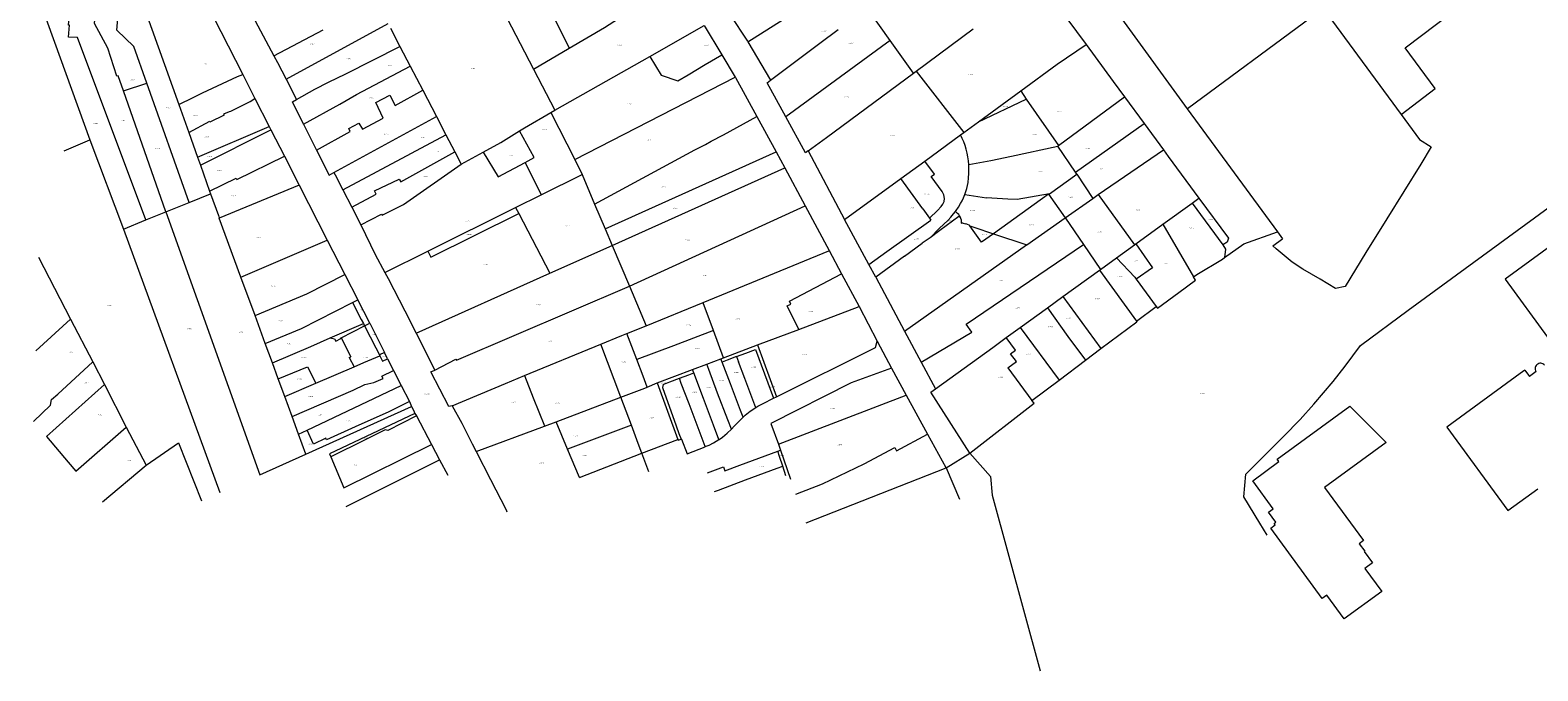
# Model space of a CAD drawing. Header units: metres. Extents: x 157502 to 161309, y 403445 to 406837.
# Tile 1 of 15: x 157952 to 158485, y 403586 to 403813. Entities that reach past the tile are written whole.
import ezdxf
from ezdxf.enums import TextEntityAlignment as Align
from ezdxf.lldxf.tags import DXFTag

# ---------------------------------------------------------------- set-up
doc = ezdxf.new("R2010")
doc.units = ezdxf.units.M
doc.layers.get('0').update_dxf_attribs({"color": 151})
doc.layers.add('B-WE-KG-GRENS_PERCEEL-G', color=150, linetype='KG-PERCEEL-SO', lineweight=18)
doc.layers.add('B-WE-KG-GRENS_PERCEEL-S', color=150, linetype='Continuous', lineweight=25)
doc.styles.add('NLCS-ISO', font='NLCS-ISO.TTF')
doc.styles.get("Standard").update_dxf_attribs({"font": 'iv-font.shx'})
tags = doc.linetypes.add('KG-PERCEEL-SO', pattern='A,5.5,-2,["P",Standard,S=1.8,R=0,X=-0.5,Y=-0.9],-2,5.5,-2,[5,NLCS.SHX,S=0.75,R=0,X=0,Y=0],-2', length=19).pattern_tags.tags
tags[6] = DXFTag(74, 10)

# ---------------------------------------------------------------- blocks, each defined once
blk = doc.blocks.new('SKG-PERCEELNUMMER-SO')
at = {"style": 'NLCS-ISO', "oblique": 10, "flags": 1}
for tag, p in [('GEMEENTECODE', (0, 2.6)), ('PERCEELGROOTTE', (0, -2.4))]:
    blk.add_attdef(tag, text='', height=1.8, dxfattribs=at).set_placement(p, align=Align.MIDDLE_CENTER)
at = {"style": 'NLCS-ISO', "oblique": 10}
blk.add_attdef('SECTIE', text='', height=1.8, dxfattribs=at).set_placement((-0.5, 0), align=Align.MIDDLE_RIGHT)
blk.add_attdef('PERCEELNUMMER', text='', height=1.8, dxfattribs=at).set_placement((0.5, 0), align=Align.MIDDLE_LEFT)

msp = doc.modelspace()

# ---------------------------------------------------------------- linework, layer by layer
at = {"layer": 'B-WE-KG-GRENS_PERCEEL-G', "ltscale": 0.2, "flags": 128}
for points in [[(158436.729, 403782.827), (158448.856, 403792.025), (158438.215, 403806.428), (158497.489, 403851.427)], [(157951.52, 403830.981), (157955.63, 403820.78), (157972.603, 403773.864)], [(157992.427, 403745.46), (157968.292, 403810.051), (157965.092, 403810.255), (157965.491, 403814.452), (157965.091, 403814.453), (157965.29, 403817.151), (157963.39, 403817.453), (157964.399, 403830.049)], [(158142.341, 403806.275), (158154.803, 403813.602), (158180.245, 403830.202)], [(158308.534, 403830.269), (158325.243, 403807.552)], [(157992.79, 403793.945), (157988.19, 403806.926), (157982.189, 403812.731), (157983.5, 403827.938)], [(157989.501, 403827.273), (158004.12, 403786.331)], [(157984.527, 403791.171), (157982.646, 403796.521), (157982.153, 403796.348), (157979.039, 403806.31), (157974.276, 403815.035), (157974.784, 403820.017)], [(158027.359, 403823.115), (158037.802, 403803.591)], [(158118.653, 403820.018), (158129.684, 403798.833)], [(158205.567, 403808.555), (158218.03, 403816.47), (158222.23, 403819.17), (158230.111, 403824.302)], [(158255.938, 403808.984), (158247.765, 403820.511)], [(158404.921, 403817.226), (158409.156, 403820.317), (158436.729, 403782.827)], [(158016.322, 403817.412), (158016.435, 403817.223), (158026.738, 403797.002)], [(158042.085, 403795.332), (158078.184, 403815.081)], [(158136.989, 403817.018), (158142.341, 403806.275)], [(158170.819, 403803.398), (158190.074, 403814.343)], [(158190.074, 403814.343), (158196.35, 403803.941)], [(158199.166, 403818.172), (158205.425, 403808.793), (158205.567, 403808.555)], [(158337.07, 403817.757), (158337.793, 403816.771), (158361.075, 403784.854)], [(158361.141, 403784.91), (158404.921, 403817.226)], [(158037.802, 403803.591), (158055.219, 403812.77)], [(158079.049, 403813.413), (158082.405, 403806.94)], [(158213.614, 403794.996), (158231.002, 403808.044), (158237.561, 403812.966)], [(158255.938, 403808.984), (158218.93, 403781.989)], [(158264.122, 403797.442), (158255.938, 403808.984)], [(158265.092, 403798.159), (158285.336, 403813.122)], [(158037.802, 403803.591), (158039.06, 403801.24), (158042.085, 403795.332)], [(158045.806, 403788.091), (158052.324, 403791.74), (158057.14, 403794.21), (158063.258, 403797.234), (158082.405, 403806.94)], [(158082.405, 403806.94), (158086.069, 403799.873)], [(158129.684, 403798.833), (158142.341, 403806.275)], [(158137.256, 403784.319), (158170.819, 403803.398)], [(158170.819, 403803.398), (158174.859, 403796.687), (158180.794, 403794.774), (158184.461, 403796.914), (158190.41, 403800.5), (158196.35, 403803.941)], [(158196.35, 403803.941), (158201.094, 403796.079)], [(158205.567, 403808.555), (158213.614, 403794.996)], [(158302.11, 403791.141), (158315.01, 403800.607), (158325.243, 403807.552)], [(158325.243, 403807.552), (158334.818, 403794.534), (158338.873, 403789.021)], [(158048.278, 403779.407), (158061.096, 403786.489), (158067.062, 403789.88), (158086.069, 403799.873)], [(158086.069, 403799.873), (158090.455, 403791.415)], [(158129.684, 403798.833), (158137.256, 403784.319)], [(158264.122, 403797.442), (158265.092, 403798.159)], [(158265.092, 403798.159), (158281.992, 403776.451)], [(157984.527, 403791.171), (157992.79, 403793.945)], [(158007.774, 403751.656), (157992.79, 403793.945)], [(158004.12, 403786.331), (158009.201, 403788.813), (158012.5, 403790.507), (158024.9, 403796.32), (158026.738, 403797.002)], [(158026.738, 403797.002), (158031.065, 403788.522)], [(158042.085, 403795.332), (158045.806, 403788.091)], [(158144.357, 403766.892), (158201.094, 403796.079)], [(158201.094, 403796.079), (158201.215, 403795.879), (158208.718, 403782.133)], [(158218.93, 403781.989), (158212.344, 403794.043), (158213.614, 403794.996)], [(158226.905, 403769.933), (158233.335, 403774.686), (158264.122, 403797.442)], [(157999.585, 403748.35), (157984.527, 403791.171)], [(158022.059, 403783.844), (158022.517, 403784.042), (158029.37, 403787.46), (158031.065, 403788.522)], [(158031.065, 403788.522), (158036.17, 403778.517)], [(158048.278, 403779.407), (158044.347, 403787.274), (158045.806, 403788.091)], [(158052.898, 403770.16), (158064.845, 403776.742), (158064.256, 403777.847), (158067.897, 403779.684), (158069.094, 403777.57), (158076.507, 403781.523), (158073.921, 403787.06), (158078.786, 403789.654), (158080.765, 403785.944), (158090.455, 403791.415)], [(158090.455, 403791.415), (158095.293, 403782.084)], [(158287.183, 403780.241), (158302.11, 403791.141)], [(158287.183, 403780.241), (158304.098, 403788.262)], [(158302.11, 403791.141), (158304.098, 403788.262)], [(158304.098, 403788.262), (158315.478, 403771.781)], [(158315.478, 403771.781), (158338.873, 403789.021)], [(158338.873, 403789.021), (158345.781, 403779.628)], [(158004.12, 403786.331), (158007.666, 403776.401)], [(158007.666, 403776.401), (158015.074, 403780.395), (158015.189, 403780.164), (158020.25, 403782.67), (158020.089, 403782.995), (158022.059, 403783.844)], [(158059.01, 403762.239), (158095.293, 403782.084)], [(158095.293, 403782.084), (158098.628, 403775.652)], [(158124.765, 403777.014), (158126.545, 403778.102), (158135.849, 403783.502)], [(158135.849, 403783.502), (158137.256, 403784.319)], [(158135.849, 403783.502), (158144.357, 403766.892)], [(158151.315, 403751.061), (158186.826, 403770.245), (158190.607, 403772.203), (158192.53, 403773.31), (158196.96, 403775.64), (158208.718, 403782.133)], [(158208.718, 403782.133), (158215.554, 403769.608)], [(158226.905, 403769.933), (158225.916, 403769.202), (158218.93, 403781.989)], [(158361.075, 403784.854), (158361.141, 403784.91)], [(158361.075, 403784.854), (158392.972, 403741.256)], [(158436.729, 403782.827), (158443.247, 403773.965)], [(158010.777, 403767.688), (158036.17, 403778.517)], [(158011.781, 403764.876), (158036.739, 403777.401)], [(158036.17, 403778.517), (158036.739, 403777.401)], [(158036.739, 403777.401), (158041.53, 403768.012)], [(158048.278, 403779.407), (158052.898, 403770.16)], [(158111.854, 403769.528), (158118.07, 403772.924), (158124.765, 403777.014)], [(158129.9, 403767.61), (158124.765, 403777.014)], [(158281.992, 403776.451), (158287.183, 403780.241)], [(158321.522, 403762.41), (158345.781, 403779.628)], [(158345.781, 403779.628), (158352.666, 403770.267)], [(158422.344, 403700.957), (158439.28, 403713.5), (158530.51, 403780.25)], [(157963.608, 403769.941), (157972.603, 403773.864)], [(157972.603, 403773.864), (157984.511, 403742.264)], [(158007.666, 403776.401), (158010.777, 403767.688)], [(158062.213, 403756.14), (158098.628, 403775.652)], [(158098.628, 403775.652), (158101.799, 403769.536)], [(158268.15, 403766.343), (158280.848, 403775.616)], [(158280.848, 403775.616), (158281.992, 403776.451)], [(158283.8, 403765.07), (158283.654, 403766.439), (158283.442, 403767.8), (158283.166, 403769.149), (158282.827, 403770.484), (158282.424, 403771.801), (158281.959, 403773.097), (158281.434, 403774.37), (158280.848, 403775.616)], [(158298.902, 403768.037), (158315.277, 403771.583)], [(158315.277, 403771.583), (158315.249, 403771.625), (158315.478, 403771.781)], [(158321.522, 403762.41), (158315.277, 403771.583)], [(158447.434, 403771.388), (158443.686, 403765.275), (158437.682, 403755.566), (158431.677, 403745.855), (158424.291, 403733.891), (158416.905, 403721.927), (158413.586, 403721.176), (158408.058, 403724.471), (158401.979, 403728.096), (158398.195, 403730.566), (158392.492, 403735.215), (158391.361, 403736.262), (158394.803, 403738.754)], [(158443.247, 403773.965), (158447.434, 403771.388)], [(158010.777, 403767.688), (158011.781, 403764.876)], [(158015.056, 403755.703), (158024.385, 403760.297), (158024.623, 403759.816), (158041.53, 403768.012)], [(158041.53, 403768.012), (158046.637, 403757.997)], [(158052.898, 403770.16), (158057.319, 403761.313), (158059.01, 403762.239)], [(158065.358, 403750.012), (158073.936, 403754.555), (158073.42, 403755.748), (158082.081, 403759.88), (158082.694, 403758.988), (158101.799, 403769.536)], [(158101.799, 403769.536), (158104.019, 403765.254)], [(158104.019, 403765.254), (158111.854, 403769.528)], [(158111.854, 403769.528), (158117.181, 403760.698), (158126.718, 403765.866)], [(158126.718, 403765.866), (158129.9, 403767.61)], [(158144.357, 403766.892), (158146.871, 403761.544)], [(158155.026, 403742.305), (158215.554, 403769.608)], [(158215.554, 403769.608), (158218.64, 403763.954)], [(158226.905, 403769.933), (158239.774, 403745.623)], [(158259.65, 403760.136), (158268.15, 403766.343)], [(158271.605, 403761.653), (158268.15, 403766.343)], [(158283.8, 403765.07), (158291.543, 403766.575)], [(158291.543, 403766.575), (158298.902, 403768.037)], [(158329.501, 403754.437), (158352.666, 403770.267)], [(158352.666, 403770.267), (158354.362, 403767.96)], [(158354.362, 403767.96), (158365.197, 403753.187)], [(158011.781, 403764.876), (158015.056, 403755.703)], [(158059.01, 403762.239), (158059.5, 403761.42), (158062.213, 403756.14)], [(158068.602, 403743.685), (158075.932, 403747.479), (158076.137, 403747.182), (158083.7, 403750.997), (158104.019, 403765.254)], [(158126.718, 403765.866), (158132.374, 403754.352)], [(158132.374, 403754.352), (158146.871, 403761.544)], [(158146.871, 403761.544), (158151.315, 403751.061)], [(158157.498, 403736.474), (158218.64, 403763.954)], [(158218.64, 403763.954), (158225.876, 403750.425)], [(158270.481, 403760.846), (158271.605, 403761.653)], [(158274.368, 403755.533), (158270.481, 403760.846)], [(158283.511, 403758.771), (158283.664, 403760.341), (158283.763, 403761.916), (158283.808, 403763.492), (158283.8, 403765.07)], [(158312.265, 403754.765), (158321.995, 403761.715)], [(158321.995, 403761.715), (158321.522, 403762.41)], [(158321.995, 403761.715), (158327.62, 403753.122)], [(158015.056, 403755.703), (158015.402, 403754.736)], [(158046.733, 403757.809), (158018.47, 403746.144)], [(158046.637, 403757.997), (158046.733, 403757.809)], [(158046.733, 403757.809), (158056.694, 403738.323)], [(158062.213, 403756.14), (158065.358, 403750.012)], [(158239.774, 403745.623), (158259.65, 403760.136)], [(158267.43, 403749.356), (158259.65, 403760.136)], [(158274.928, 403754.321), (158274.368, 403755.533)], [(158282.382, 403754.455), (158282.75, 403755.51), (158283.061, 403756.583), (158283.315, 403757.671), (158283.511, 403758.771)], [(157999.585, 403748.35), (158007.774, 403751.656)], [(158007.774, 403751.656), (158015.402, 403754.736)], [(158015.402, 403754.736), (158018.133, 403747.087), (158018.47, 403746.144)], [(158065.358, 403750.012), (158068.602, 403743.685)], [(158123.338, 403749.869), (158132.374, 403754.352)], [(158151.315, 403751.061), (158155.026, 403742.305)], [(158163.608, 403722.06), (158225.876, 403750.425)], [(158225.876, 403750.425), (158234.335, 403734.606)], [(158272.707, 403748.803), (158273.985, 403750.253)], [(158273.985, 403750.253), (158274.577, 403751.078)], [(158274.577, 403751.078), (158274.974, 403752.003)], [(158275.132, 403753.015), (158274.928, 403754.321)], [(158274.974, 403752.003), (158275.132, 403753.015)], [(158279.022, 403748.516), (158279.231, 403748.79), (158280.067, 403750.004), (158280.846, 403751.255)], [(158280.846, 403751.255), (158281.418, 403752.292), (158281.93, 403753.36), (158282.382, 403754.455)], [(158282.382, 403754.455), (158290.058, 403753.298)], [(158297.543, 403752.854), (158290.058, 403753.298)], [(158311.957, 403754.545), (158292.44, 403740.607)], [(158300.818, 403752.655), (158297.543, 403752.854)], [(158312.265, 403754.765), (158300.818, 403752.655)], [(158311.957, 403754.545), (158312.265, 403754.765)], [(158311.957, 403754.545), (158317.814, 403746.207)], [(158317.866, 403746.244), (158327.62, 403753.122)], [(158327.62, 403753.122), (158329.501, 403754.437)], [(158329.501, 403754.437), (158342.399, 403736.668)], [(158352.433, 403743.939), (158362.779, 403751.435)], [(158362.779, 403751.435), (158365.197, 403753.187)], [(158362.779, 403751.435), (158373.658, 403736.708)], [(158365.197, 403753.187), (158375.62, 403738.96), (158375.173, 403737.601), (158373.658, 403736.708)], [(157984.511, 403742.264), (157992.427, 403745.46)], [(157992.427, 403745.46), (157999.585, 403748.35)], [(157999.585, 403748.35), (158032.811, 403655.258)], [(158026.14, 403725.202), (158018.47, 403746.144)], [(158092.26, 403734.451), (158123.338, 403749.869)], [(158092.26, 403734.451), (158093.361, 403732.326), (158124.437, 403747.762)], [(158123.338, 403749.869), (158124.437, 403747.762)], [(158124.437, 403747.762), (158135.476, 403726.591)], [(158248.34, 403729.684), (158239.774, 403745.623)], [(158254.749, 403734.341), (158270.316, 403745.421)], [(158267.43, 403749.356), (158269.85, 403746.056)], [(158269.85, 403746.056), (158272.707, 403748.803)], [(158269.85, 403746.056), (158270.316, 403745.421)], [(158270.018, 403739.111), (158273.316, 403742.428), (158276.392, 403745.405)], [(158277.946, 403745.011), (158273.472, 403741.684), (158270.018, 403739.111)], [(158276.392, 403745.405), (158277.391, 403746.488), (158278.338, 403747.618), (158279.022, 403748.516)], [(158280.821, 403746.32), (158280.197, 403746.685), (158277.946, 403745.011)], [(158279.792, 403747.808), (158279.022, 403748.516)], [(158280.821, 403746.32), (158280.764, 403746.464), (158280.497, 403746.951), (158280.171, 403747.401), (158279.792, 403747.808)], [(158281.186, 403744.347), (158281.182, 403744.858), (158281.11, 403745.409), (158280.97, 403745.947), (158280.821, 403746.32)], [(158304.335, 403736.702), (158317.814, 403746.207)], [(158317.814, 403746.207), (158317.866, 403746.244)], [(158317.866, 403746.244), (158317.961, 403746.102), (158324.286, 403736.797)], [(157984.511, 403742.264), (158018.674, 403648.9)], [(158068.602, 403743.685), (158073.61, 403733.29), (158077.063, 403726.911)], [(158155.026, 403742.305), (158157.498, 403736.474)], [(158281.186, 403744.347), (158281.231, 403744.346)], [(158281.78, 403744.331), (158281.231, 403744.346)], [(158281.78, 403744.331), (158282.725, 403744.104)], [(158283.032, 403744.002), (158282.725, 403744.104)], [(158284.105, 403743.514), (158283.032, 403744.002)], [(158284.16, 403743.436), (158284.105, 403743.514)], [(158292.44, 403740.607), (158288.26, 403737.621), (158284.16, 403743.436)], [(158284.16, 403743.436), (158285.518, 403742.957)], [(158285.518, 403742.957), (158292.44, 403740.607)], [(158292.44, 403740.607), (158304.335, 403736.702)], [(158342.864, 403737.005), (158352.433, 403743.939)], [(158352.433, 403743.939), (158363.284, 403725.34)], [(158374.297, 403732.185), (158381.036, 403736.998), (158392.972, 403741.256)], [(158392.972, 403741.256), (158394.803, 403738.754)], [(158026.14, 403725.202), (158056.694, 403738.323)], [(158056.694, 403738.323), (158062.824, 403726.331)], [(158077.063, 403726.911), (158092.26, 403734.451)], [(158135.476, 403726.591), (158157.498, 403736.474)], [(158157.498, 403736.474), (158163.608, 403722.06)], [(158189.672, 403716.271), (158234.175, 403734.521), (158234.335, 403734.606)], [(158234.335, 403734.606), (158238.744, 403726.36)], [(158248.34, 403729.684), (158254.749, 403734.341)], [(158260.972, 403706.123), (158304.207, 403736.612)], [(158260.991, 403732.697), (158267.256, 403737.255)], [(158266.906, 403695.125), (158284.823, 403705.674), (158282.815, 403708.575), (158324.286, 403736.797)], [(158270.018, 403739.111), (158267.256, 403737.255)], [(158304.207, 403736.612), (158304.335, 403736.702)], [(158324.286, 403736.797), (158330.322, 403727.918)], [(158335.998, 403732.031), (158342.399, 403736.668)], [(158342.399, 403736.668), (158342.864, 403737.005)], [(158342.864, 403737.005), (158348.763, 403728.491), (158342.978, 403724.543)], [(158373.658, 403736.708), (158374.645, 403735.092), (158374.297, 403732.185)], [(158517.451, 403701.315), (158491.074, 403737.305), (158473.586, 403724.484), (158488.597, 403704.015)], [(157954.52, 403732.261), (157965.859, 403710.372)], [(158250.787, 403725.174), (158248.34, 403729.684)], [(158260.991, 403732.697), (158250.787, 403725.174)], [(158330.322, 403727.918), (158335.998, 403732.031)], [(158335.998, 403732.031), (158342.46, 403725.226), (158342.978, 403724.543)], [(158363.284, 403725.34), (158364.45, 403726.1), (158373.51, 403731.63), (158374.297, 403732.185)], [(158031.119, 403711.606), (158026.14, 403725.202)], [(158031.119, 403711.606), (158049.504, 403719.338), (158062.919, 403726.144)], [(158062.824, 403726.331), (158062.919, 403726.144)], [(158062.919, 403726.144), (158067.507, 403717.169)], [(158077.063, 403726.911), (158078.27, 403724.68), (158084.13, 403713.25), (158088.145, 403705.347)], [(158088.145, 403705.347), (158135.476, 403726.591)], [(158223.562, 403706.704), (158219.508, 403715.078), (158220.799, 403715.608), (158220.341, 403716.724), (158238.744, 403726.36)], [(158238.744, 403726.36), (158244.904, 403714.841)], [(158250.787, 403725.174), (158260.972, 403706.123)], [(158317.087, 403718.329), (158329.964, 403727.659)], [(158329.964, 403727.659), (158330.322, 403727.918)], [(158329.964, 403727.659), (158343.057, 403709.637)], [(158342.978, 403724.543), (158350.04, 403714.85)], [(158350.04, 403714.85), (158350.57, 403714.2), (158358.04, 403719.8), (158364.005, 403724.192), (158363.284, 403725.34)], [(158094.757, 403692.297), (158102.201, 403696.207), (158102.403, 403695.808), (158163.608, 403722.06)], [(158163.608, 403722.06), (158169.531, 403708.011)], [(158311.573, 403714.333), (158317.087, 403718.329)], [(158317.087, 403718.329), (158330.511, 403699.898)], [(158034.753, 403701.687), (158047.602, 403707.024), (158065.642, 403716.206)], [(158065.642, 403716.206), (158067.513, 403717.158)], [(158065.642, 403716.206), (158068.71, 403710.21), (158069.455, 403708.795)], [(158067.513, 403717.158), (158067.507, 403717.169)], [(158071.698, 403708.871), (158067.513, 403717.158)], [(158169.531, 403708.011), (158189.672, 403716.271)], [(158193.339, 403706.354), (158189.737, 403716.096), (158189.672, 403716.271)], [(158223.562, 403706.704), (158244.904, 403714.841)], [(158244.904, 403714.841), (158251.36, 403702.52)], [(158301.938, 403707.353), (158311.573, 403714.333)], [(158311.573, 403714.333), (158318.797, 403704.204), (158325.098, 403695.827)], [(158343.057, 403709.637), (158350.04, 403714.85)], [(157953.497, 403699.061), (157965.859, 403710.372)], [(157965.859, 403710.372), (157973.698, 403695.239)], [(158034.753, 403701.687), (158031.119, 403711.606)], [(158057.716, 403703.669), (158069.455, 403708.795)], [(158061.585, 403703.69), (158069.9, 403707.95)], [(158069.455, 403708.795), (158069.9, 403707.95)], [(158069.9, 403707.95), (158071.698, 403708.871)], [(158069.9, 403707.95), (158073.85, 403700.24), (158075.136, 403697.696)], [(158071.698, 403708.871), (158076.903, 403698.571)], [(158162.762, 403705.316), (158169.531, 403708.011)], [(158296.994, 403703.785), (158301.938, 403707.353)], [(158301.938, 403707.353), (158315.701, 403688.764)], [(158330.511, 403699.898), (158343.2, 403709.44)], [(158343.057, 403709.637), (158343.2, 403709.44)], [(158037.251, 403694.867), (158050.914, 403700.698), (158057.716, 403703.669)], [(158057.716, 403703.669), (158059.249, 403703.404), (158059.68, 403702.554), (158061.475, 403703.465), (158061.407, 403703.599), (158061.585, 403703.69)], [(158061.585, 403703.69), (158064.996, 403697.034)], [(158088.145, 403705.347), (158094.757, 403692.297)], [(158153.509, 403701.498), (158160.974, 403704.578), (158162.762, 403705.316)], [(158166.26, 403696.017), (158162.762, 403705.316)], [(158193.339, 403706.354), (158179.268, 403700.94), (158166.26, 403696.017)], [(158196.928, 403696.646), (158193.339, 403706.354)], [(158208.916, 403701.191), (158223.562, 403706.704)], [(158215.727, 403682.847), (158250.71, 403700.34), (158251.36, 403702.52)], [(158251.36, 403702.52), (158256.356, 403693.019)], [(158260.972, 403706.123), (158266.906, 403695.125)], [(158292.238, 403700.324), (158296.994, 403703.785)], [(158300.633, 403695.307), (158298.547, 403698.11), (158300.239, 403699.348), (158296.994, 403703.785)], [(158037.251, 403694.867), (158034.753, 403701.687)], [(158064.398, 403696.732), (158064.996, 403697.034)], [(158064.398, 403696.732), (158066.254, 403693.512)], [(158066.254, 403693.512), (158069.609, 403694.958), (158075.284, 403697.405)], [(158076.903, 403698.571), (158075.136, 403697.696)], [(158075.136, 403697.696), (158075.284, 403697.405)], [(158075.284, 403697.405), (158076.275, 403695.445), (158078.03, 403696.34)], [(158078.03, 403696.34), (158076.903, 403698.571)], [(158126.455, 403690.334), (158153.509, 403701.498)], [(158160.588, 403682.695), (158153.509, 403701.498)], [(158195.979, 403696.286), (158196.928, 403696.646)], [(158201.555, 403697.083), (158198.242, 403695.825), (158196.421, 403695.134)], [(158196.928, 403696.646), (158208.916, 403701.191)], [(158201.555, 403697.083), (158204.854, 403698.336), (158208.265, 403699.631)], [(158201.555, 403697.083), (158202.253, 403695.208)], [(158208.265, 403699.631), (158214.658, 403682.313)], [(158208.916, 403701.191), (158215.727, 403682.847)], [(158272.009, 403685.667), (158292.238, 403700.324)], [(158325.098, 403695.827), (158330.511, 403699.898)], [(158389.3, 403633.899), (158386.774, 403638.063), (158381.1, 403647.41), (158381.83, 403655.49), (158395.175, 403668.772), (158401.006, 403674.816), (158405.921, 403680.185), (158412.727, 403688.271), (158416.979, 403693.677), (158422.344, 403700.957)], [(157952.71, 403674.14), (157958.735, 403679.83), (157959.022, 403681.845), (157961.334, 403683.725), (157973.698, 403695.239)], [(157973.698, 403695.239), (157977.834, 403687.256)], [(158039.308, 403689.25), (158037.251, 403694.867)], [(158039.308, 403689.25), (158049.676, 403693.483), (158052.671, 403687.655)], [(158044.206, 403675.877), (158065.857, 403685.166), (158069.961, 403687.25), (158073.174, 403687.956), (158076.414, 403689.372), (158076.014, 403690.172), (158080.15, 403692.184)], [(158052.671, 403687.655), (158066.254, 403693.512)], [(158078.03, 403696.34), (158080.15, 403692.184)], [(158080.15, 403692.184), (158082.894, 403686.808)], [(158100.862, 403679.697), (158099.697, 403679.351), (158093.292, 403691.694), (158094.757, 403692.297)], [(158169.921, 403686.28), (158168.468, 403690.145), (158166.26, 403696.017)], [(158173.492, 403687.76), (158185.947, 403692.483)], [(158184.622, 403690.637), (158186.393, 403691.302)], [(158185.947, 403692.483), (158191.018, 403694.405)], [(158186.393, 403691.302), (158185.947, 403692.483)], [(158195.303, 403667.683), (158193.374, 403672.796), (158189.798, 403682.275), (158186.393, 403691.302)], [(158191.018, 403694.405), (158195.979, 403696.286)], [(158199.709, 403671.349), (158198.438, 403674.696), (158194.847, 403684.166), (158191.739, 403692.502), (158191.03, 403694.374), (158191.018, 403694.405)], [(158196.421, 403695.134), (158195.979, 403696.286)], [(158203.883, 403675.682), (158202.996, 403677.995), (158199.365, 403687.46), (158196.421, 403695.134)], [(158208.326, 403679.009), (158208.007, 403679.86), (158204.435, 403689.37), (158202.253, 403695.208)], [(158256.356, 403693.019), (158242.1, 403687.803), (158213.703, 403673.445), (158216.433, 403666.016)], [(158256.356, 403693.019), (158261.597, 403683.446)], [(158266.906, 403695.125), (158272.009, 403685.667)], [(158297.561, 403693.065), (158300.633, 403695.307)], [(158297.561, 403693.065), (158306.04, 403681.5)], [(158315.701, 403688.764), (158325.098, 403695.827)], [(158480.535, 403692.315), (158478.922, 403691.132)], [(158480.535, 403692.315), (158482.2, 403690.044)], [(158484.533, 403691.747), (158482.2, 403690.044)], [(158487.57, 403694.001), (158487.299, 403694.276), (158486.978, 403694.491), (158486.619, 403694.636), (158486.239, 403694.705), (158485.853, 403694.695), (158485.477, 403694.608), (158485.126, 403694.445), (158484.816, 403694.215), (158484.559, 403693.926), (158484.366, 403693.592), (158484.245, 403693.225), (158484.201, 403692.841), (158484.235, 403692.456), (158484.348, 403692.086), (158484.533, 403691.747)], [(157957.267, 403668.791), (157977.834, 403687.256)], [(157977.834, 403687.256), (157985.527, 403672.078)], [(158041.635, 403682.897), (158039.308, 403689.25)], [(158041.635, 403682.897), (158052.671, 403687.655)], [(158049.509, 403671.017), (158082.894, 403686.808)], [(158082.894, 403686.808), (158085.77, 403681.17)], [(158100.862, 403679.697), (158119.792, 403687.585), (158126.455, 403690.334)], [(158126.455, 403690.334), (158129.572, 403682.526), (158133.544, 403672.616), (158133.605, 403672.451)], [(158160.588, 403682.695), (158169.114, 403685.946), (158169.921, 403686.28)], [(158169.921, 403686.28), (158173.492, 403687.76)], [(158173.492, 403687.76), (158180.756, 403667.776)], [(158175.564, 403687.243), (158175.301, 403686.079), (158180.135, 403672.563), (158181.16, 403669.82), (158181.9, 403667.84)], [(158175.564, 403687.243), (158177.972, 403688.143), (158181.303, 403689.391)], [(158181.303, 403689.391), (158184.622, 403690.637)], [(158181.998, 403687.52), (158181.303, 403689.391)], [(158190.458, 403665.204), (158188.317, 403670.898), (158184.75, 403680.384), (158181.998, 403687.52)], [(158306.04, 403681.5), (158315.701, 403688.764)], [(158478.922, 403691.132), (158452.943, 403672.081), (158474.585, 403642.558), (158485.102, 403650.287)], [(158044.206, 403675.877), (158041.635, 403682.897)], [(158085.77, 403681.17), (158078.514, 403677.461), (158066.571, 403672.192), (158056.465, 403667.599), (158056.205, 403668.159), (158051.781, 403666.111), (158049.509, 403671.017)], [(158085.77, 403681.17), (158086.514, 403679.406)], [(158137.663, 403673.955), (158160.588, 403682.695)], [(158164.315, 403672.743), (158160.588, 403682.695)], [(158208.326, 403679.009), (158209.033, 403679.467), (158210.968, 403680.469), (158214.658, 403682.313)], [(158214.658, 403682.313), (158215.727, 403682.847)], [(158216.433, 403666.016), (158261.597, 403683.446)], [(158261.597, 403683.446), (158269.161, 403669.632)], [(158284.061, 403662.862), (158270.306, 403684.466), (158272.009, 403685.667)], [(158284.061, 403662.862), (158306.862, 403680.534), (158306.04, 403681.5)], [(158046.506, 403669.597), (158044.206, 403675.877)], [(158049.079, 403662.573), (158086.514, 403679.406)], [(158087.729, 403676.97), (158057.426, 403662.61), (158057.886, 403661.528)], [(158088.21, 403676.064), (158078.078, 403670.967), (158077.158, 403671.128), (158070.054, 403667.562), (158057.886, 403661.528)], [(158086.514, 403679.406), (158086.616, 403679.164)], [(158086.616, 403679.164), (158087.159, 403678.094), (158087.729, 403676.97)], [(158087.729, 403676.97), (158088.21, 403676.064)], [(158088.21, 403676.064), (158093.565, 403665.986)], [(158100.862, 403679.697), (158104.3, 403673.45), (158107.96, 403666.22), (158109.376, 403663.474)], [(158199.709, 403671.349), (158200.718, 403672.428), (158203.238, 403675.088), (158203.883, 403675.682)], [(158203.883, 403675.682), (158204.631, 403676.369), (158206.327, 403677.715), (158208.326, 403679.009)], [(157967.718, 403656.547), (157985.527, 403672.078)], [(157985.527, 403672.078), (157992.539, 403658.581)], [(158046.506, 403669.597), (158049.509, 403671.017)], [(158109.376, 403663.474), (158133.605, 403672.451)], [(158133.605, 403672.451), (158137.663, 403673.955)], [(158141.741, 403664.282), (158137.663, 403673.955)], [(158164.315, 403672.743), (158141.741, 403664.282)], [(158168.03, 403662.825), (158166.74, 403666.314), (158164.315, 403672.743)], [(158195.303, 403667.683), (158195.401, 403667.741), (158196.615, 403668.598), (158198.228, 403669.918), (158199.709, 403671.349)], [(157957.267, 403668.791), (157965.02, 403659.69), (157967.718, 403656.547)], [(157992.539, 403658.581), (158004.062, 403666.56), (158012.164, 403645.973)], [(158049.079, 403662.573), (158046.506, 403669.597)], [(158062.529, 403650.61), (158093.565, 403665.986)], [(158093.565, 403665.986), (158096.442, 403660.572)], [(158168.077, 403662.843), (158180.756, 403667.776)], [(158180.756, 403667.776), (158180.838, 403667.465), (158181.9, 403667.84)], [(158181.9, 403667.84), (158182.057, 403667.895), (158184.035, 403662.704)], [(158184.035, 403662.704), (158190.4, 403665.18), (158190.458, 403665.204)], [(158190.458, 403665.204), (158191.831, 403665.772), (158193.38, 403666.534), (158195.303, 403667.683)], [(158216.433, 403666.016), (158217.072, 403663.923)], [(158222.558, 403648.416), (158231.95, 403652.025), (158246.695, 403659.155), (158257.567, 403664.834), (158258.159, 403663.682), (158269.161, 403669.632)], [(158269.161, 403669.632), (158275.651, 403657.779), (158275.709, 403657.644)], [(158032.811, 403655.258), (158049.079, 403662.573)], [(158057.886, 403661.528), (158062.529, 403650.61)], [(158063.378, 403643.989), (158096.442, 403660.572)], [(158096.442, 403660.572), (158099.36, 403655.079)], [(158109.376, 403663.474), (158114.49, 403653.56), (158119.95, 403642.85), (158120.187, 403642.156)], [(158145.973, 403654.243), (158141.741, 403664.282)], [(158145.973, 403654.243), (158168.03, 403662.825)], [(158168.03, 403662.825), (158168.077, 403662.843)], [(158170.529, 403656.324), (158168.077, 403662.843)], [(158191.287, 403655.909), (158194.1, 403656.95), (158196.91, 403657.99), (158197.43, 403656.6), (158202.76, 403658.61), (158216.12, 403663.57)], [(158216.12, 403663.57), (158217.072, 403663.923)], [(158216.748, 403661.675), (158216.12, 403663.57)], [(158217.868, 403658.296), (158216.748, 403661.675)], [(158217.072, 403663.923), (158220.686, 403653.708)], [(158275.709, 403657.644), (158284.061, 403662.862)], [(158284.061, 403662.862), (158291.372, 403654.583), (158291.997, 403647.957), (158309.04, 403585.79)], [(157977.069, 403645.669), (157992.539, 403658.581)], [(158193.766, 403649.287), (158195.178, 403649.815), (158204.732, 403653.385), (158215.931, 403657.618), (158217.868, 403658.296)], [(158218.969, 403654.91), (158217.868, 403658.296)], [(158226.127, 403638.268), (158275.709, 403657.644)], [(158275.709, 403657.644), (158280.445, 403646.629)]]:
    msp.add_lwpolyline(points, dxfattribs=at)
msp.add_lwpolyline([(158426.651, 403624.025), (158423.958, 403622.05), (158429.909, 403613.939), (158416.62, 403604.191), (158410.483, 403612.556), (158408.872, 403611.374), (158390.607, 403636.272), (158392.219, 403637.455), (158391.834, 403637.979), (158392.448, 403638.43), (158389.854, 403641.964), (158391.513, 403643.181), (158384.225, 403653.115), (158393.53, 403659.942), (158392.939, 403660.747), (158418.587, 403679.561), (158431.457, 403666.715), (158409.636, 403650.709), (158423.419, 403631.913), (158421.943, 403630.824), (158423.906, 403628.149), (158423.724, 403628.016)], close=True, dxfattribs=at)

# ---------------------------------------------------------------- block references
at = {"layer": 'B-WE-KG-GRENS_PERCEEL-S', "xscale": 0.2, "yscale": 0.2, "zscale": 0.2}
for p, values in [((158232.006, 403812.466), {'PERCEELNUMMER': '3568', 'SECTIE': 'H'}), ((158051.091, 403807.716), {'PERCEELNUMMER': '892', 'SECTIE': 'H'}), ((158159.836, 403807.345), {'PERCEELNUMMER': '1050', 'SECTIE': 'H'}), ((158190.694, 403807.402), {'PERCEELNUMMER': '3077', 'SECTIE': 'H'}), ((158241.675, 403808.107), {'PERCEELNUMMER': '4152', 'SECTIE': 'H'}), ((158012.931, 403800.763), {'PERCEELNUMMER': '1310', 'SECTIE': 'H'}), ((158063.908, 403802.522), {'PERCEELNUMMER': '694', 'SECTIE': 'H'}), ((158078.568, 403800.177), {'PERCEELNUMMER': '166', 'SECTIE': 'H'}), ((158108.069, 403799.075), {'PERCEELNUMMER': '900', 'SECTIE': 'H'}), ((157987.079, 403795.108), {'PERCEELNUMMER': '4748', 'SECTIE': 'H'}), ((158283.927, 403796.941), {'PERCEELNUMMER': '1775', 'SECTIE': 'H'}), ((158071.988, 403788.727), {'PERCEELNUMMER': '1437', 'SECTIE': 'H'}), ((158240.201, 403788.951), {'PERCEELNUMMER': '4151', 'SECTIE': 'H'}), ((157999.989, 403785.122), {'PERCEELNUMMER': '3064', 'SECTIE': 'H'}), ((158009.816, 403782.453), {'PERCEELNUMMER': '287', 'SECTIE': 'H'}), ((158163.265, 403786.478), {'PERCEELNUMMER': '3078', 'SECTIE': 'H'}), ((158296.398, 403785.634), {'PERCEELNUMMER': '4725', 'SECTIE': 'H'}), ((158315.624, 403783.902), {'PERCEELNUMMER': '1477', 'SECTIE': 'H'}), ((157974.296, 403779.657), {'PERCEELNUMMER': '1306', 'SECTIE': 'H'}), ((157983.895, 403780.644), {'PERCEELNUMMER': '2147', 'SECTIE': 'H'}), ((158133.345, 403777.505), {'PERCEELNUMMER': '4738', 'SECTIE': 'H'}), ((158013.71, 403774.856), {'PERCEELNUMMER': '288', 'SECTIE': 'H'}), ((158077.195, 403775.894), {'PERCEELNUMMER': '1436', 'SECTIE': 'H'}), ((158090.24, 403774.619), {'PERCEELNUMMER': '893', 'SECTIE': 'H'}), ((158170.183, 403773.844), {'PERCEELNUMMER': '652', 'SECTIE': 'H'}), ((158256.381, 403775.391), {'PERCEELNUMMER': '1774', 'SECTIE': 'H'}), ((158306.465, 403775.773), {'PERCEELNUMMER': '4751', 'SECTIE': 'H'}), ((157996.076, 403770.642), {'PERCEELNUMMER': '4749', 'SECTIE': 'H'}), ((158014.744, 403767.898), {'PERCEELNUMMER': '1607', 'SECTIE': 'H'}), ((158095.413, 403769.718), {'PERCEELNUMMER': '695', 'SECTIE': 'H'}), ((158121.003, 403768.3), {'PERCEELNUMMER': '4737', 'SECTIE': 'H'}), ((158325.561, 403770.8), {'PERCEELNUMMER': '1318', 'SECTIE': 'H'}), ((158018.189, 403762.974), {'PERCEELNUMMER': '1608', 'SECTIE': 'H'}), ((158091.238, 403760.824), {'PERCEELNUMMER': '894', 'SECTIE': 'H'}), ((158308.583, 403762.639), {'PERCEELNUMMER': '4752', 'SECTIE': 'H'}), ((158330.078, 403763.599), {'PERCEELNUMMER': '1319', 'SECTIE': 'H'}), ((158175.489, 403757.192), {'PERCEELNUMMER': '653', 'SECTIE': 'H'}), ((158023.251, 403754.014), {'PERCEELNUMMER': '830', 'SECTIE': 'H'}), ((158262.943, 403749.788), {'PERCEELNUMMER': '4580', 'SECTIE': 'H'}), ((158268.537, 403754.621), {'PERCEELNUMMER': '4736', 'SECTIE': 'H'}), ((158319.361, 403753.594), {'PERCEELNUMMER': '2130', 'SECTIE': 'H'}), ((158105.893, 403745.093), {'PERCEELNUMMER': '3076', 'SECTIE': 'H'}), ((158179.581, 403749.623), {'PERCEELNUMMER': '654', 'SECTIE': 'H'}), ((158277.047, 403745.14), {'PERCEELNUMMER': '6184', 'SECTIE': 'H'}), ((158284.612, 403748.788), {'PERCEELNUMMER': '6296', 'SECTIE': 'H'}), ((158343.325, 403748.896), {'PERCEELNUMMER': '1321', 'SECTIE': 'H'}), ((158368.982, 403745.595), {'PERCEELNUMMER': '3372', 'SECTIE': 'H'}), ((158032.013, 403739.21), {'PERCEELNUMMER': '290', 'SECTIE': 'H'}), ((158106.447, 403740.287), {'PERCEELNUMMER': '3072', 'SECTIE': 'H'}), ((158141.399, 403743.377), {'PERCEELNUMMER': '3073', 'SECTIE': 'H'}), ((158288.812, 403740.326), {'PERCEELNUMMER': '4754', 'SECTIE': 'H'}), ((158305.487, 403743.774), {'PERCEELNUMMER': '6179', 'SECTIE': 'H'}), ((158329.799, 403741.292), {'PERCEELNUMMER': '1617', 'SECTIE': 'H'}), ((158362.079, 403742.597), {'PERCEELNUMMER': '3579', 'SECTIE': 'H'}), ((158183.938, 403738.458), {'PERCEELNUMMER': '1222', 'SECTIE': 'H'}), ((158264.804, 403738.631), {'PERCEELNUMMER': '4755', 'SECTIE': 'H'}), ((158279.294, 403735.212), {'PERCEELNUMMER': '6181', 'SECTIE': 'H'}), ((158112.393, 403729.564), {'PERCEELNUMMER': '3074', 'SECTIE': 'H'}), ((158342.441, 403730.991), {'PERCEELNUMMER': '3092', 'SECTIE': 'H'}), ((158353.068, 403730.092), {'PERCEELNUMMER': '262', 'SECTIE': 'H'}), ((158190.183, 403725.78), {'PERCEELNUMMER': '1051', 'SECTIE': 'H'}), ((158294.426, 403723.981), {'PERCEELNUMMER': '3571', 'SECTIE': 'H'}), ((158336.83, 403725.488), {'PERCEELNUMMER': '3578', 'SECTIE': 'H'}), ((158037.174, 403722.07), {'PERCEELNUMMER': '1490', 'SECTIE': 'H'}), ((157979.283, 403715.152), {'PERCEELNUMMER': '4137', 'SECTIE': 'H'}), ((158068.275, 403713.525), {'PERCEELNUMMER': '4098', 'SECTIE': 'H'}), ((158131.184, 403715.372), {'PERCEELNUMMER': '895', 'SECTIE': 'H'}), ((158227.405, 403713.1), {'PERCEELNUMMER': '2604', 'SECTIE': 'H'}), ((158300.65, 403714.179), {'PERCEELNUMMER': '3572', 'SECTIE': 'H'}), ((158328.82, 403717.485), {'PERCEELNUMMER': '3577', 'SECTIE': 'H'}), ((158039.899, 403709.798), {'PERCEELNUMMER': '1491', 'SECTIE': 'H'}), ((158068.995, 403708.135), {'PERCEELNUMMER': '3663', 'SECTIE': 'H'}), ((158184.286, 403708.244), {'PERCEELNUMMER': '4192', 'SECTIE': 'H'}), ((158201.678, 403710.466), {'PERCEELNUMMER': '4191', 'SECTIE': 'H'}), ((158312.185, 403707.579), {'PERCEELNUMMER': '3575', 'SECTIE': 'H'}), ((158318.499, 403710.681), {'PERCEELNUMMER': '3576', 'SECTIE': 'H'}), ((158007.571, 403706.876), {'PERCEELNUMMER': '298', 'SECTIE': 'H'}), ((158025.978, 403705.707), {'PERCEELNUMMER': '971', 'SECTIE': 'H'}), ((158072.749, 403704.944), {'PERCEELNUMMER': '4358', 'SECTIE': 'H'}), ((158135.359, 403702.504), {'PERCEELNUMMER': '181', 'SECTIE': 'H'}), ((157965.616, 403698.694), {'PERCEELNUMMER': '502', 'SECTIE': 'H'}), ((158042.821, 403701.616), {'PERCEELNUMMER': '703', 'SECTIE': 'H'}), ((158048.039, 403696.779), {'PERCEELNUMMER': '3813', 'SECTIE': 'H'}), ((158069.939, 403696.779), {'PERCEELNUMMER': '3812', 'SECTIE': 'H'}), ((158076.615, 403697.165), {'PERCEELNUMMER': '4099', 'SECTIE': 'H'}), ((158187.185, 403699.935), {'PERCEELNUMMER': '4193', 'SECTIE': 'H'}), ((158225.255, 403697.829), {'PERCEELNUMMER': '3362', 'SECTIE': 'H'}), ((158304.356, 403697.934), {'PERCEELNUMMER': '5150', 'SECTIE': 'H'}), ((158161.217, 403695.196), {'PERCEELNUMMER': '4194', 'SECTIE': 'H'}), ((158201.078, 403691.425), {'PERCEELNUMMER': '5687', 'SECTIE': 'H'}), ((158207.132, 403693.302), {'PERCEELNUMMER': '5688', 'SECTIE': 'H'}), ((157971.264, 403687.786), {'PERCEELNUMMER': '504', 'SECTIE': 'H'}), ((158046.477, 403689.061), {'PERCEELNUMMER': '3814', 'SECTIE': 'H'}), ((158175.249, 403687.836), {'PERCEELNUMMER': '5682', 'SECTIE': 'H'}), ((158191.079, 403686.291), {'PERCEELNUMMER': '5685', 'SECTIE': 'H'}), ((158195.983, 403688.628), {'PERCEELNUMMER': '5686', 'SECTIE': 'H'}), ((158213.921, 403686.321), {'PERCEELNUMMER': '5689', 'SECTIE': 'H'}), ((158294.63, 403689.813), {'PERCEELNUMMER': '5149', 'SECTIE': 'H'}), ((158050.415, 403682.917), {'PERCEELNUMMER': '3060', 'SECTIE': 'H'}), ((158091.547, 403683.74), {'PERCEELNUMMER': '4359', 'SECTIE': 'H'}), ((158122.178, 403680.978), {'PERCEELNUMMER': '4196', 'SECTIE': 'H'}), ((158137.832, 403680.63), {'PERCEELNUMMER': '4195', 'SECTIE': 'H'}), ((158180.443, 403682.744), {'PERCEELNUMMER': '5683', 'SECTIE': 'H'}), ((158186.313, 403684.488), {'PERCEELNUMMER': '5684', 'SECTIE': 'H'}), ((158366.071, 403683.979), {'PERCEELNUMMER': '4801', 'SECTIE': 'H'}), ((157975.934, 403676.489), {'PERCEELNUMMER': '505', 'SECTIE': 'H'}), ((158053.53, 403676.489), {'PERCEELNUMMER': '3061', 'SECTIE': 'H'}), ((158171.013, 403675.415), {'PERCEELNUMMER': '4199', 'SECTIE': 'H'}), ((158235.133, 403678.661), {'PERCEELNUMMER': '3084', 'SECTIE': 'H'}), ((158063.683, 403674.346), {'PERCEELNUMMER': '5145', 'SECTIE': 'H'}), ((158049.968, 403666.019), {'PERCEELNUMMER': '5146', 'SECTIE': 'H'}), ((158070.149, 403668.174), {'PERCEELNUMMER': '5147', 'SECTIE': 'H'}), ((158144.269, 403668.857), {'PERCEELNUMMER': '4197', 'SECTIE': 'H'}), ((158237.646, 403665.789), {'PERCEELNUMMER': '3085', 'SECTIE': 'H'}), ((157986.257, 403660.321), {'PERCEELNUMMER': '506', 'SECTIE': 'H'}), ((158132.169, 403659.398), {'PERCEELNUMMER': '3998', 'SECTIE': 'H'}), ((158147.406, 403662.072), {'PERCEELNUMMER': '4198', 'SECTIE': 'H'}), ((158217.097, 403662.006), {'PERCEELNUMMER': '5715', 'SECTIE': 'H'}), ((158066.034, 403658.574), {'PERCEELNUMMER': '5148', 'SECTIE': 'H'}), ((158210.107, 403658.205), {'PERCEELNUMMER': '5716', 'SECTIE': 'H'})]:
    msp.add_blockref('SKG-PERCEELNUMMER-SO', p, dxfattribs=at).add_auto_attribs(values)

doc.saveas('drawing.dxf')
